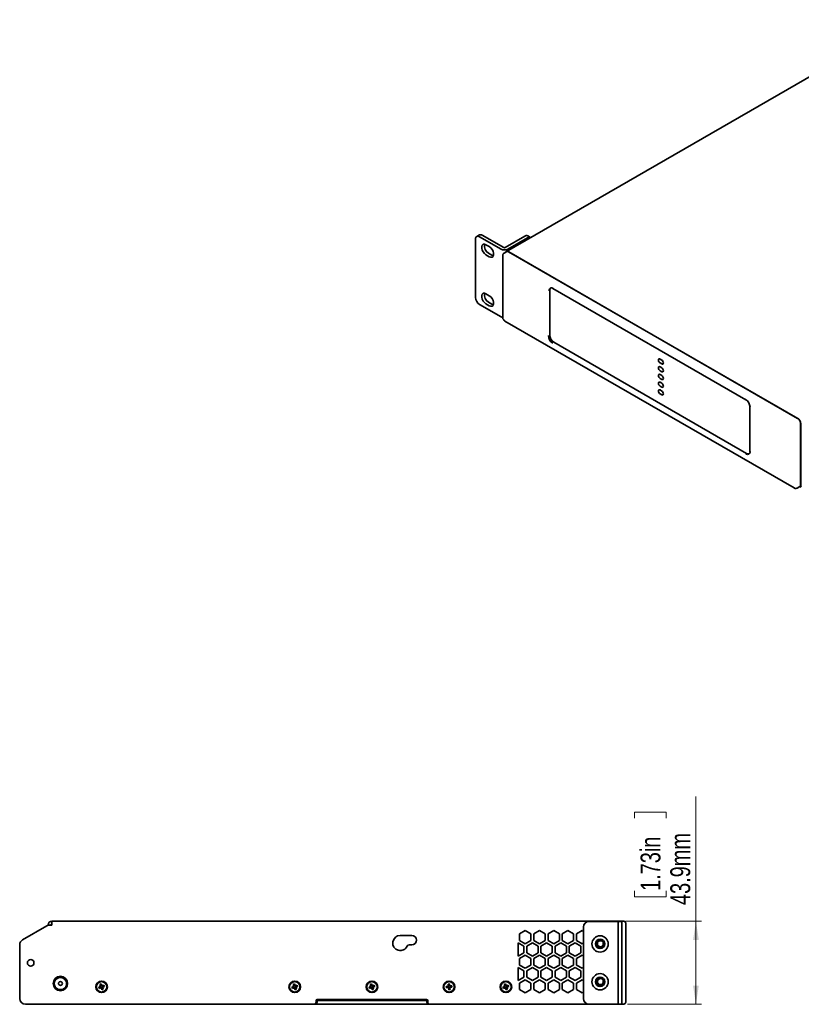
# Model space of a CAD drawing. Header units: millimetres. Extents: x 18 to 566, y 14 to 393.
# Tile 4 of 8: x 284 to 422, y 214 to 387. Entities that reach past the tile are written whole.
import ezdxf

# ---------------------------------------------------------------- set-up
doc = ezdxf.new("R2010")
doc.units = ezdxf.units.MM
doc.styles.add('SLDTEXTSTYLE0', font='TXT', dxfattribs={"width": 0.75})
doc.dimstyles.new('SLDDIMSTYLE0', dxfattribs={"dimtxt": 3.5, "dimasz": 3.302, "dimexe": 0, "dimexo": 0.0625, "dimgap": 0.875, "dimtad": 1, "dimlfac": 3, "dimrnd": 1e-09, "dimzin": 12, "dimdsep": 46, "dimtxsty": 'SLDTEXTSTYLE0', "dimsah": 1, "dimcen": 0.09, "dimadec": 0, "dimazin": 3, "dimtfac": 1, "dimtofl": 0, "dimtmove": 0, "dimatfit": 3, "dimfxl": 0, "dimfrac": 2, "dimtolj": 1, "dimtzin": 12, "dimarcsym": 0})

# ---------------------------------------------------------------- blocks, each defined once
blk = doc.blocks.new('_D_2')
at = {"color": 7, "linetype": 'Continuous', "lineweight": 0}
for p, q in [((403.38, 228.15), (403.38, 250.09)), ((392.59, 246.31), (392.59, 247.38)), ((392.59, 247.38), (398.14, 247.38)), ((398.14, 247.38), (398.14, 246.31)), ((392.59, 233.48), (392.59, 232.42)), ((392.59, 232.42), (398.14, 232.42)), ((398.14, 232.42), (398.14, 233.48)), ((390.98, 228.15), (404.38, 228.15)), ((403.38, 228.15), (403.38, 213.51)), ((391.34, 213.51), (404.38, 213.51))]:
    blk.add_line(p, q, dxfattribs=at)
at = {"color": 7, "linetype": 'Continuous', "lineweight": 18}
for points in [[(403.38, 228.15), (402.87, 224.84), (403.89, 224.84)], [(403.38, 213.51), (403.89, 216.82), (402.87, 216.82)]]:
    blk.add_solid(points, dxfattribs=at)
at = {"color": 7, "linetype": 'Continuous', "lineweight": 18, "char_height": 3.5, "attachment_point": 1, "rotation": 90, "style": 'SLDTEXTSTYLE0'}
for s, insert in [('43.9mm', (398.87, 231)), ('1.73in', (393.63, 233.48))]:
    blk.add_mtext(s, dxfattribs=dict(at, insert=insert))

msp = doc.modelspace()

# ---------------------------------------------------------------- linework, layer by layer
at = {"color": 7, "linetype": 'Continuous', "lineweight": 35}
for p, q in [((440.7428, 386.9228), (370.0321, 346.1024)), ((365.2693, 349.0172), (364.7979, 348.745)), ((365.2979, 348.6955), (369.0691, 346.5184)), ((365.7693, 348.9677), (369.5405, 346.7906)), ((369.7762, 346.7906), (373.2646, 348.8044)), ((374.236, 348.5818), (373.7645, 348.8539)), ((364.5907, 337.9988), (364.5907, 348.2872)), ((367.0067, 346.9537), (366.4174, 347.2939)), ((370.2476, 346.5184), (373.736, 348.5323)), ((366.4174, 345.5247), (367.0067, 345.1846)), ((366.8888, 345.7969), (367.4781, 345.4567)), ((367.4781, 345.4567), (367.7301, 345.3605)), ((369.3604, 345.3686), (369.3604, 334.5358)), ((370.0675, 346.082), (369.5961, 345.8099)), ((370.2476, 346.1202), (370.2501, 346.1074)), ((370.4008, 346.049), (421.3125, 316.6583)), ((370.467, 346.0108), (421.2463, 316.6965)), ((367.0067, 338.312), (366.4174, 338.6522)), ((377.6487, 339.2385), (377.6487, 331.3453)), ((378.1997, 339.5806), (412.1408, 319.9868)), ((365.2979, 336.774), (369.0691, 334.5969)), ((366.4174, 336.883), (367.0067, 336.5428)), ((366.8888, 337.1552), (367.4781, 336.815)), ((367.4781, 336.815), (367.7301, 336.7187)), ((369.7628, 333.8389), (420.6744, 304.4482)), ((378.3558, 330.1205), (412.2969, 310.5267)), ((397.3651, 326.9718), (397.0587, 327.1487)), ((397.3651, 326.2914), (397.0587, 326.4682)), ((397.3651, 325.6109), (397.0587, 325.7878)), ((397.3651, 324.9305), (397.0587, 325.1073)), ((397.3651, 324.25), (397.0587, 324.4269)), ((397.3651, 323.5696), (397.0587, 323.7464)), ((397.3651, 322.8891), (397.0587, 323.066)), ((397.3651, 322.2087), (397.0587, 322.3855)), ((397.0587, 321.7051), (397.3651, 321.5282)), ((397.0587, 321.0246), (397.3651, 320.8478)), ((412.8686, 318.7262), (412.8686, 310.833)), ((421.4657, 316.5526), (421.4632, 316.5428)), ((421.7839, 315.8418), (421.7839, 305.0091)), ((421.8193, 315.8214), (421.8193, 304.8253)), ((421.1744, 304.4317), (421.6458, 304.7038)), ((421.6858, 304.7333), (421.9228, 304.5964)), ((284.8434, 224.8816), (289.1114, 227.3457)), ((289.3434, 227.4431), (289.3434, 227.4797)), ((290.0101, 227.4797), (289.6114, 227.4797)), ((290.0101, 228.1464), (290.0101, 227.4797)), ((389.9777, 228.1464), (290.0101, 228.1464)), ((389.5101, 228.113), (384.5768, 228.113)), ((389.6768, 228.113), (389.5101, 228.113)), ((389.6768, 228.113), (390.3434, 228.113)), ((389.6768, 227.113), (389.6768, 228.113)), ((390.0101, 228.1252), (390.0101, 228.1464)), ((390.0101, 228.1464), (390.6768, 228.1464)), ((390.0101, 228.113), (390.0101, 228.1252)), ((390.3434, 228.113), (390.3434, 227.113)), ((391.0101, 227.813), (391.0101, 227.4797)), ((391.0101, 227.4797), (391.0101, 214.213)), ((351.3434, 225.6464), (353.3434, 225.6464)), ((372.3434, 225.9173), (373.3434, 226.4947)), ((372.3434, 224.7626), (372.3434, 225.9173)), ((373.3434, 226.4947), (374.3434, 225.9173)), ((374.3434, 225.9173), (374.3434, 224.7626)), ((374.8434, 225.9173), (375.8434, 226.4947)), ((374.8434, 224.7626), (374.8434, 225.9173)), ((375.8434, 226.4947), (376.8434, 225.9173)), ((376.8434, 225.9173), (376.8434, 224.7626)), ((377.3434, 225.9173), (378.3434, 226.4947)), ((377.3434, 224.7626), (377.3434, 225.9173)), ((378.3434, 226.4947), (379.3434, 225.9173)), ((379.3434, 225.9173), (379.3434, 224.7626)), ((379.8434, 225.9173), (380.8434, 226.4947)), ((379.8434, 224.7626), (379.8434, 225.9173)), ((380.8434, 226.4947), (381.8434, 225.9173)), ((381.8434, 225.9173), (381.8434, 224.7626)), ((382.3434, 225.9173), (383.3434, 226.4947)), ((382.3434, 224.7626), (382.3434, 225.9173)), ((383.3434, 226.4947), (383.5768, 226.3599)), ((383.5768, 214.513), (383.5768, 227.113)), ((389.6768, 214.513), (389.6768, 227.113)), ((390.3434, 214.513), (390.3434, 227.113)), ((284.3434, 214.513), (284.3434, 224.0156)), ((353.3434, 223.9797), (352.871, 223.9797)), ((372.0934, 224.3296), (373.0934, 223.7523)), ((372.0934, 222.0202), (372.0934, 224.3296)), ((373.3434, 224.1853), (372.3434, 224.7626)), ((373.0934, 223.7523), (373.0934, 222.5976)), ((374.3434, 224.7626), (373.3434, 224.1853)), ((373.5934, 223.7523), (374.5934, 224.3296)), ((373.5934, 222.5976), (373.5934, 223.7523)), ((374.5934, 224.3296), (375.5934, 223.7523)), ((375.8434, 224.1853), (374.8434, 224.7626)), ((375.5934, 223.7523), (375.5934, 222.5976)), ((376.8434, 224.7626), (375.8434, 224.1853)), ((376.0934, 223.7523), (377.0934, 224.3296)), ((376.0934, 222.5976), (376.0934, 223.7523)), ((377.0934, 224.3296), (378.0934, 223.7523)), ((378.3434, 224.1853), (377.3434, 224.7626)), ((378.0934, 223.7523), (378.0934, 222.5976)), ((379.3434, 224.7626), (378.3434, 224.1853)), ((378.5934, 223.7523), (379.5934, 224.3296)), ((378.5934, 222.5976), (378.5934, 223.7523)), ((379.5934, 224.3296), (380.5934, 223.7523)), ((380.8434, 224.1853), (379.8434, 224.7626)), ((380.5934, 223.7523), (380.5934, 222.5976)), ((381.8434, 224.7626), (380.8434, 224.1853)), ((381.0934, 223.7523), (382.0934, 224.3296)), ((381.0934, 222.5976), (381.0934, 223.7523)), ((382.0934, 224.3296), (383.0934, 223.7523)), ((383.3434, 224.1853), (382.3434, 224.7626)), ((383.0934, 223.7523), (383.0934, 222.5976)), ((383.5768, 224.32), (383.3434, 224.1853)), ((387.0287, 224.4415), (387.0287, 224.4759)), ((387.0287, 224.3408), (387.0287, 224.4311)), ((387.0287, 224.3408), (387.0287, 224.2616)), ((387.0441, 224.2627), (387.0287, 224.2616)), ((387.0287, 224.2512), (387.0287, 224.1953)), ((387.0287, 224.2512), (387.0761, 224.2507)), ((387.0761, 224.198), (387.0287, 224.1974)), ((387.0287, 224.1424), (387.0287, 224.1974)), ((387.0287, 224.1213), (387.0287, 224.1379)), ((373.0934, 222.5976), (372.0934, 222.0202)), ((372.3434, 221.5872), (373.3434, 222.1645)), ((373.3434, 222.1645), (374.3434, 221.5872)), ((374.5934, 222.0202), (373.5934, 222.5976)), ((375.5934, 222.5976), (374.5934, 222.0202)), ((374.8434, 221.5872), (375.8434, 222.1645)), ((375.8434, 222.1645), (376.8434, 221.5872)), ((377.0934, 222.0202), (376.0934, 222.5976)), ((378.0934, 222.5976), (377.0934, 222.0202)), ((377.3434, 221.5872), (378.3434, 222.1645)), ((378.3434, 222.1645), (379.3434, 221.5872)), ((379.5934, 222.0202), (378.5934, 222.5976)), ((380.5934, 222.5976), (379.5934, 222.0202)), ((379.8434, 221.5872), (380.8434, 222.1645)), ((380.8434, 222.1645), (381.8434, 221.5872)), ((382.0934, 222.0202), (381.0934, 222.5976)), ((383.0934, 222.5976), (382.0934, 222.0202)), ((382.3434, 221.5872), (383.3434, 222.1645)), ((383.3434, 222.1645), (383.5768, 222.0298)), ((372.3434, 220.4325), (372.3434, 221.5872)), ((373.3434, 219.8551), (372.3434, 220.4325)), ((374.3434, 220.4325), (373.3434, 219.8551)), ((374.3434, 221.5872), (374.3434, 220.4325)), ((374.8434, 220.4325), (374.8434, 221.5872)), ((375.8434, 219.8551), (374.8434, 220.4325)), ((376.8434, 220.4325), (375.8434, 219.8551)), ((376.8434, 221.5872), (376.8434, 220.4325)), ((377.3434, 220.4325), (377.3434, 221.5872)), ((378.3434, 219.8551), (377.3434, 220.4325)), ((379.3434, 220.4325), (378.3434, 219.8551)), ((379.3434, 221.5872), (379.3434, 220.4325)), ((379.8434, 220.4325), (379.8434, 221.5872)), ((380.8434, 219.8551), (379.8434, 220.4325)), ((381.8434, 220.4325), (380.8434, 219.8551)), ((381.8434, 221.5872), (381.8434, 220.4325)), ((382.3434, 220.4325), (382.3434, 221.5872)), ((383.3434, 219.8551), (382.3434, 220.4325)), ((372.0934, 219.9995), (373.0934, 219.4221)), ((372.0934, 217.6901), (372.0934, 219.9995)), ((373.0934, 219.4221), (373.0934, 218.2674)), ((373.5934, 219.4221), (374.5934, 219.9995)), ((373.5934, 218.2674), (373.5934, 219.4221)), ((374.5934, 219.9995), (375.5934, 219.4221)), ((375.5934, 219.4221), (375.5934, 218.2674)), ((376.0934, 219.4221), (377.0934, 219.9995)), ((376.0934, 218.2674), (376.0934, 219.4221)), ((377.0934, 219.9995), (378.0934, 219.4221)), ((378.0934, 219.4221), (378.0934, 218.2674)), ((378.5934, 219.4221), (379.5934, 219.9995)), ((378.5934, 218.2674), (378.5934, 219.4221)), ((379.5934, 219.9995), (380.5934, 219.4221)), ((380.5934, 219.4221), (380.5934, 218.2674)), ((381.0934, 219.4221), (382.0934, 219.9995)), ((381.0934, 218.2674), (381.0934, 219.4221)), ((382.0934, 219.9995), (383.0934, 219.4221)), ((383.0934, 219.4221), (383.0934, 218.2674)), ((383.5768, 219.9899), (383.3434, 219.8551)), ((298.4647, 217.0182), (298.6948, 217.1072)), ((298.5741, 216.7354), (298.4647, 217.0182)), ((298.6948, 217.1072), (298.8042, 216.8243)), ((298.7772, 216.7809), (298.8153, 216.7956)), ((298.8704, 216.7713), (298.8851, 216.7332)), ((298.8991, 216.7824), (299.182, 216.8918)), ((299.182, 216.8918), (299.2709, 216.6617)), ((332.4647, 217.0182), (332.6948, 217.1072)), ((332.5741, 216.7354), (332.4647, 217.0182)), ((332.6948, 217.1072), (332.8042, 216.8243)), ((332.7772, 216.7809), (332.8153, 216.7956)), ((332.8704, 216.7713), (332.8851, 216.7332)), ((332.8991, 216.7824), (333.182, 216.8918)), ((333.182, 216.8918), (333.2709, 216.6617)), ((346.0481, 217.0182), (346.2781, 217.1072)), ((346.1574, 216.7354), (346.0481, 217.0182)), ((346.2781, 217.1072), (346.3875, 216.8243)), ((346.3605, 216.7809), (346.3986, 216.7956)), ((346.4537, 216.7713), (346.4684, 216.7332)), ((346.4824, 216.7824), (346.7653, 216.8918)), ((346.7653, 216.8918), (346.8543, 216.6617)), ((359.7447, 217.0781), (359.9896, 217.1075)), ((359.7809, 216.777), (359.7447, 217.0781)), ((359.9889, 216.771), (360.0294, 216.7758)), ((359.9896, 217.1075), (360.0258, 216.8064)), ((360.1074, 216.7423), (360.4085, 216.7784)), ((360.4085, 216.7784), (360.4379, 216.5335)), ((369.6314, 217.0182), (369.8614, 217.1072)), ((369.7408, 216.7354), (369.6314, 217.0182)), ((369.8614, 217.1072), (369.9708, 216.8243)), ((369.9439, 216.7809), (369.9819, 216.7956)), ((370.0371, 216.7713), (370.0518, 216.7332)), ((370.0658, 216.7824), (370.3486, 216.8918)), ((370.3486, 216.8918), (370.4376, 216.6617)), ((373.0934, 218.2674), (372.0934, 217.6901)), ((372.3434, 217.2571), (373.3434, 217.8344)), ((372.3434, 216.1024), (372.3434, 217.2571)), ((373.3434, 217.8344), (374.3434, 217.2571)), ((374.5934, 217.6901), (373.5934, 218.2674)), ((374.3434, 217.2571), (374.3434, 216.1024)), ((375.5934, 218.2674), (374.5934, 217.6901)), ((374.8434, 217.2571), (375.8434, 217.8344)), ((374.8434, 216.1024), (374.8434, 217.2571)), ((375.8434, 217.8344), (376.8434, 217.2571)), ((377.0934, 217.6901), (376.0934, 218.2674)), ((376.8434, 217.2571), (376.8434, 216.1024)), ((378.0934, 218.2674), (377.0934, 217.6901)), ((377.3434, 217.2571), (378.3434, 217.8344)), ((377.3434, 216.1024), (377.3434, 217.2571)), ((378.3434, 217.8344), (379.3434, 217.2571)), ((379.5934, 217.6901), (378.5934, 218.2674)), ((379.3434, 217.2571), (379.3434, 216.1024)), ((380.5934, 218.2674), (379.5934, 217.6901)), ((379.8434, 217.2571), (380.8434, 217.8344)), ((379.8434, 216.1024), (379.8434, 217.2571)), ((380.8434, 217.8344), (381.8434, 217.2571)), ((382.0934, 217.6901), (381.0934, 218.2674)), ((381.8434, 217.2571), (381.8434, 216.1024)), ((383.0934, 218.2674), (382.0934, 217.6901)), ((382.3434, 217.2571), (383.3434, 217.8344)), ((382.3434, 216.1024), (382.3434, 217.2571)), ((383.3434, 217.8344), (383.5768, 217.6997)), ((387.0287, 217.5672), (387.0287, 217.5714)), ((387.0287, 217.5672), (387.0287, 217.5316)), ((387.0287, 217.3897), (387.0287, 217.4743)), ((387.0287, 217.303), (387.0287, 217.3897)), ((387.0287, 217.3031), (387.0287, 217.2185)), ((387.0287, 217.3031), (387.0721, 217.3017)), ((298.2493, 216.5311), (298.5321, 216.6404)), ((298.3382, 216.301), (298.2493, 216.5311)), ((298.6211, 216.4104), (298.3382, 216.301)), ((298.5756, 216.6135), (298.5608, 216.6515)), ((298.5852, 216.7067), (298.6233, 216.7214)), ((298.6498, 216.4215), (298.6351, 216.4596)), ((298.743, 216.4118), (298.7049, 216.3971)), ((298.8254, 216.0855), (298.716, 216.3684)), ((299.0555, 216.1745), (298.8254, 216.0855)), ((298.935, 216.4861), (298.8969, 216.4714)), ((298.9446, 216.5793), (298.9594, 216.5412)), ((298.9461, 216.4574), (299.0555, 216.1745)), ((299.2709, 216.6617), (298.9881, 216.5523)), ((332.2493, 216.5311), (332.5321, 216.6404)), ((332.3382, 216.301), (332.2493, 216.5311)), ((332.6211, 216.4104), (332.3382, 216.301)), ((332.5756, 216.6135), (332.5608, 216.6515)), ((332.5852, 216.7067), (332.6233, 216.7214)), ((332.6498, 216.4215), (332.6351, 216.4596)), ((332.743, 216.4118), (332.7049, 216.3971)), ((332.8254, 216.0855), (332.716, 216.3684)), ((333.0555, 216.1745), (332.8254, 216.0855)), ((332.935, 216.4861), (332.8969, 216.4714)), ((332.9446, 216.5793), (332.9594, 216.5412)), ((332.9461, 216.4574), (333.0555, 216.1745)), ((333.2709, 216.6617), (332.9881, 216.5523)), ((345.8326, 216.5311), (346.1155, 216.6404)), ((345.9216, 216.301), (345.8326, 216.5311)), ((346.2044, 216.4104), (345.9216, 216.301)), ((346.1589, 216.6135), (346.1442, 216.6515)), ((346.1685, 216.7067), (346.2066, 216.7214)), ((346.2331, 216.4215), (346.2184, 216.4596)), ((346.3263, 216.4118), (346.2883, 216.3971)), ((346.4088, 216.0855), (346.2994, 216.3684)), ((346.6388, 216.1745), (346.4088, 216.0855)), ((346.5183, 216.4861), (346.4803, 216.4714)), ((346.528, 216.5793), (346.5427, 216.5412)), ((346.5294, 216.4574), (346.6388, 216.1745)), ((346.8543, 216.6617), (346.5714, 216.5523)), ((359.4156, 216.6592), (359.7168, 216.6954)), ((359.445, 216.4143), (359.4156, 216.6592)), ((359.7461, 216.4505), (359.445, 216.4143)), ((359.7522, 216.6585), (359.7473, 216.6991)), ((359.7767, 216.4541), (359.7718, 216.4947)), ((359.7845, 216.7464), (359.8251, 216.7513)), ((359.8646, 216.4218), (359.8241, 216.4169)), ((359.8639, 216.0852), (359.8278, 216.3864)), ((360.1088, 216.1146), (359.8639, 216.0852)), ((360.069, 216.4463), (360.0285, 216.4414)), ((360.0727, 216.4158), (360.1088, 216.1146)), ((360.0768, 216.7386), (360.0817, 216.6981)), ((360.1014, 216.5342), (360.1062, 216.4937)), ((360.4379, 216.5335), (360.1368, 216.4974)), ((369.4159, 216.5311), (369.6988, 216.6404)), ((369.5049, 216.301), (369.4159, 216.5311)), ((369.7878, 216.4104), (369.5049, 216.301)), ((369.7422, 216.6135), (369.7275, 216.6515)), ((369.7519, 216.7067), (369.7899, 216.7214)), ((369.8165, 216.4215), (369.8018, 216.4596)), ((369.9097, 216.4118), (369.8716, 216.3971)), ((369.9921, 216.0855), (369.8827, 216.3684)), ((370.2221, 216.1745), (369.9921, 216.0855)), ((370.1017, 216.4861), (370.0636, 216.4714)), ((370.1113, 216.5793), (370.126, 216.5412)), ((370.1128, 216.4574), (370.2221, 216.1745)), ((370.4376, 216.6617), (370.1547, 216.5523)), ((373.3434, 215.525), (372.3434, 216.1024)), ((374.3434, 216.1024), (373.3434, 215.525)), ((375.8434, 215.525), (374.8434, 216.1024)), ((376.8434, 216.1024), (375.8434, 215.525)), ((378.3434, 215.525), (377.3434, 216.1024)), ((379.3434, 216.1024), (378.3434, 215.525)), ((380.8434, 215.525), (379.8434, 216.1024)), ((380.8516, 215.5297), (380.8353, 215.5297)), ((381.8434, 216.1024), (380.8434, 215.525)), ((383.3434, 215.525), (382.3434, 216.1024)), ((383.5768, 215.6597), (383.3434, 215.525)), ((336.1101, 213.513), (285.3434, 213.513)), ((336.2768, 213.513), (336.1101, 213.513)), ((337.3434, 213.513), (336.2768, 213.513)), ((336.5101, 213.913), (336.5101, 214.1464)), ((336.6768, 214.113), (336.6768, 213.913)), ((336.7101, 214.3464), (355.9768, 214.3464)), ((336.7434, 214.1797), (336.7434, 214.3464)), ((355.9434, 214.1797), (336.7434, 214.1797)), ((355.3434, 213.513), (337.3434, 213.513)), ((356.4101, 213.513), (355.3434, 213.513)), ((355.9434, 214.3464), (355.9434, 214.1797)), ((356.0101, 214.113), (356.0101, 213.913)), ((356.1768, 214.1464), (356.1768, 213.913)), ((356.5768, 213.513), (356.4101, 213.513)), ((384.5768, 213.513), (356.5768, 213.513)), ((389.5101, 213.513), (384.5768, 213.513)), ((389.6768, 213.513), (389.5101, 213.513)), ((389.6768, 213.513), (389.6768, 214.513)), ((390.3434, 213.513), (389.6768, 213.513)), ((390.3434, 214.513), (390.3434, 213.513)), ((390.3434, 213.5464), (390.6768, 213.5464)), ((391.0101, 214.213), (391.0101, 213.8797))]:
    msp.add_line(p, q, dxfattribs=at)
at = {"color": 7, "linetype": 'Continuous', "lineweight": 35, "flags": 128}
for points in [[(366.4174, 347.2939), (366.1554, 347.3918), (365.925, 347.3712), (365.754, 347.2346), (365.663, 346.9984), (365.663, 346.6912), (365.754, 346.35), (365.925, 346.0159), (366.1554, 345.7293), (366.4174, 345.5247)], [(367.0067, 345.1846), (367.2687, 345.0867), (367.4991, 345.1073), (367.6701, 345.2439), (367.7611, 345.48), (367.7611, 345.7873), (367.6701, 346.1285), (367.4991, 346.4625), (367.2687, 346.7491), (367.0067, 346.9537)], [(366.4174, 338.6522), (366.1554, 338.7501), (365.925, 338.7295), (365.754, 338.5929), (365.663, 338.3567), (365.663, 338.0495), (365.754, 337.7083), (365.925, 337.3742), (366.1554, 337.0876), (366.4174, 336.883)], [(367.0067, 336.5428), (367.2687, 336.4449), (367.4991, 336.4655), (367.6701, 336.6022), (367.7611, 336.8383), (367.7611, 337.1455), (367.6701, 337.4867), (367.4991, 337.8208), (367.2687, 338.1074), (367.0067, 338.312)], [(397.0587, 326.4682), (396.946, 326.5592), (396.8504, 326.6882), (396.7865, 326.8354), (396.7641, 326.9786), (396.7865, 327.0958), (396.8504, 327.1693), (396.946, 327.1879), (397.0587, 327.1487)], [(397.3651, 326.9718), (397.4779, 326.8808), (397.5735, 326.7519), (397.6373, 326.6046), (397.6598, 326.4615), (397.6373, 326.3442), (397.5735, 326.2707), (397.4779, 326.2522), (397.3651, 326.2914)], [(397.0587, 325.1073), (396.946, 325.1983), (396.8504, 325.3273), (396.7865, 325.4745), (396.7641, 325.6177), (396.7865, 325.7349), (396.8504, 325.8084), (396.946, 325.827), (397.0587, 325.7878)], [(397.0587, 323.7464), (396.946, 323.8374), (396.8504, 323.9664), (396.7865, 324.1136), (396.7641, 324.2568), (396.7865, 324.374), (396.8504, 324.4475), (396.946, 324.4661), (397.0587, 324.4269)], [(397.3651, 325.6109), (397.4779, 325.5199), (397.5735, 325.391), (397.6373, 325.2437), (397.6598, 325.1006), (397.6373, 324.9833), (397.5735, 324.9098), (397.4779, 324.8913), (397.3651, 324.9305)], [(397.0587, 322.3855), (396.946, 322.4765), (396.8504, 322.6055), (396.7865, 322.7527), (396.7641, 322.8959), (396.7865, 323.0131), (396.8504, 323.0866), (396.946, 323.1052), (397.0587, 323.066)], [(397.3651, 324.25), (397.4779, 324.159), (397.5735, 324.0301), (397.6373, 323.8828), (397.6598, 323.7397), (397.6373, 323.6224), (397.5735, 323.5489), (397.4779, 323.5304), (397.3651, 323.5696)], [(397.3651, 322.8891), (397.4779, 322.7981), (397.5735, 322.6692), (397.6373, 322.5219), (397.6598, 322.3788), (397.6373, 322.2615), (397.5735, 322.188), (397.4779, 322.1695), (397.3651, 322.2087)], [(397.0587, 321.0246), (396.946, 321.1156), (396.8504, 321.2446), (396.7865, 321.3918), (396.7641, 321.5349), (396.7865, 321.6522), (396.8504, 321.7257), (396.946, 321.7443), (397.0587, 321.7051)], [(397.3651, 321.5282), (397.4779, 321.4372), (397.5735, 321.3083), (397.6373, 321.161), (397.6598, 321.0179), (397.6373, 320.9006), (397.5735, 320.8271), (397.4779, 320.8086), (397.3651, 320.8478)], [(387.0459, 217.6737), (387.0431, 217.6596), (387.0287, 217.5714)], [(387.0628, 217.7491), (387.0626, 217.7482), (387.0459, 217.6737)], [(387.073, 217.7268), (387.0742, 217.7157), (387.0761, 217.7033)]]:
    msp.add_lwpolyline(points, dxfattribs=at)
at = {"color": 7, "linetype": 'Continuous', "lineweight": 35}
for centre, radius in [((386.5101, 224.1464), 1.4333), ((386.5101, 224.1464), 0.8333), ((386.5101, 224.1464), 0.75), ((286.2768, 220.813), 0.5833), ((386.5101, 217.4797), 1.4333), ((291.5101, 217.1797), 1.2672), ((298.7601, 216.5964), 1.0167), ((298.7601, 216.5964), 0.9167), ((332.7601, 216.5964), 1.0167), ((332.7601, 216.5964), 0.9167), ((346.3434, 216.5964), 1.0167), ((346.3434, 216.5964), 0.9167), ((359.9268, 216.5964), 1.0167), ((359.9268, 216.5964), 0.9167), ((369.9268, 216.5964), 1.0167), ((369.9268, 216.5964), 0.9167), ((386.5101, 217.4797), 0.8333), ((386.5101, 217.4797), 0.75)]:
    msp.add_circle(centre, radius, dxfattribs=at)
for centre, radius, start, end in [((365.0218, 348.3571), 0.4367, 50.796715, 189.214037), ((365.4763, 348.5588), 0.503, 54.382423, 114.307119), ((373.5575, 348.3955), 0.503, 65.692881, 125.617577), ((374.022, 348.1519), 0.4759, 57.511494, 126.939481), ((367.6137, 347.0868), 1.4796, 168.169439, 240.668017), ((369.6583, 347.6557), 1.2809, 242.609672, 297.390328), ((369.6583, 347.018), 0.2562, 242.609672, 297.390328), ((370.1611, 345.8827), 0.2527, 69.978004, 149.763983), ((370.2055, 345.7764), 0.3353, 54.382423, 114.307119), ((367.6137, 338.4451), 1.4796, 168.169439, 240.668017), ((377.9737, 339.2472), 0.4367, 50.796715, 189.214037), ((378.1758, 339.2829), 0.529, 134.411269, 184.820798), ((366.126, 338.0686), 1.5368, 182.605478, 237.394522), ((369.584, 335.5279), 1.0639, 241.055857, 258.105482), ((379.0899, 331.3609), 1.6905, 182.605478, 237.394522), ((379.1839, 331.4151), 1.5368, 182.605478, 237.394522), ((412.1691, 320.0272), 0.0493, 173.701152, 234.986667), ((411.2092, 318.6086), 1.6905, 2.605478, 57.394522), ((412.9187, 318.7312), 0.0503, 185.694799, 245.625342), ((420.7604, 315.7953), 1.0245, 2.605478, 57.394522), ((420.7758, 315.7679), 1.0449, 2.935161, 48.676105), ((412.4669, 310.8039), 0.4367, 230.796715, 9.214037), ((412.5989, 310.9609), 0.5289, 235.182534, 285.586402), ((421.4668, 304.9687), 0.3197, 304.056351, 7.25583), ((422.0548, 304.7945), 0.2376, 172.54682, 237.943535), ((289.6114, 226.4797), 1, 90, 120), ((290.0101, 227.4797), 0.6667, 90, 180), ((290.0101, 227.4797), 0.1667, 90, 180), ((384.5768, 227.113), 1, 90, 180), ((390.6768, 227.813), 0.3333, 0, 90), ((351.3434, 224.313), 1.3333, 90, 336.421822), ((353.3434, 224.813), 0.8333, 270, 90), ((285.3434, 224.0156), 1, 120, 180), ((352.871, 223.6464), 0.3333, 90, 156.421822), ((386.5768, 224.1797), 0.6667, 100, 280), ((386.5768, 224.1797), 0.5403, 100, 280), ((386.5768, 224.1797), 0.6667, 280, 100), ((386.5768, 224.1797), 0.5403, 280, 100), ((387.126, 224.5255), 0.1286, 220.795361, 241.279148), ((387.5953, 224.4549), 0.578, 191.384085, 198.736674), ((387.1403, 224.151), 0.15, 115.37109, 138.092413), ((387.1403, 224.2976), 0.15, 221.907587, 244.62891), ((388.6477, 224.3289), 1.6297, 186.571002, 193.605842), ((388.6801, 224.3464), 1.6667, 187.760581, 193.982456), ((388.8604, 224.2841), 1.7885, 176.086421, 183.913579), ((388.8692, 224.409), 1.7973, 180.415495, 181.997016), ((291.5101, 217.1797), 1.0833, 163.733817, 1.733817), ((291.5101, 217.1797), 1.0833, 1.733817, 163.733817), ((291.5101, 217.1797), 0.3417, 1.733817, 181.733817), ((291.5101, 217.1797), 0.3417, 181.733817, 1.733817), ((298.7601, 216.5964), 0.1853, 84.705304, 137.581551), ((298.7601, 216.5964), 0.1853, 69.425217, 84.705304), ((298.7601, 216.5964), 0.2322, 53.229134, 79.057721), ((298.7601, 216.5964), 0.1853, 62.861638, 69.425217), ((332.7601, 216.5964), 0.1853, 84.705304, 137.581551), ((332.7601, 216.5964), 0.1853, 69.425217, 84.705304), ((332.7601, 216.5964), 0.2322, 53.229134, 79.057721), ((332.7601, 216.5964), 0.1853, 62.861638, 69.425217), ((346.3434, 216.5964), 0.1853, 84.705304, 137.581551), ((346.3434, 216.5964), 0.1853, 69.425217, 84.705304), ((346.3434, 216.5964), 0.2322, 53.229134, 79.057721), ((346.3434, 216.5964), 0.1853, 62.861638, 69.425217), ((359.9268, 216.5964), 0.2322, 128.930398, 154.758985), ((359.9268, 216.5964), 0.1853, 70.406568, 123.282815), ((359.9268, 216.5964), 0.1853, 55.126481, 70.406568), ((359.9268, 216.5964), 0.2322, 38.930398, 64.758985), ((369.9268, 216.5964), 0.1853, 84.705304, 137.581551), ((369.9268, 216.5964), 0.1853, 69.425217, 84.705304), ((369.9268, 216.5964), 0.2322, 53.229134, 79.057721), ((369.9268, 216.5964), 0.1853, 62.861638, 69.425217), ((386.5768, 217.513), 0.6667, 110, 290), ((386.5768, 217.513), 0.5403, 110, 290), ((386.5768, 217.513), 0.6667, 290, 110), ((386.5768, 217.513), 0.5403, 290, 110), ((388.4547, 217.3916), 1.4368, 165.608883, 172.978586), ((388.4569, 217.2983), 1.439, 163.654355, 172.974192), ((387.3314, 217.485), 0.3173, 197.474668, 216.428069), ((387.3016, 217.2198), 0.2854, 153.670462, 163.031594), ((298.7601, 216.5964), 0.2322, 143.229134, 169.057721), ((298.7601, 216.5964), 0.1853, 174.705304, 227.581551), ((298.7601, 216.5964), 0.1853, 159.425217, 174.705304), ((298.7601, 216.5964), 0.1853, 152.861638, 159.425217), ((298.7601, 216.5964), 0.1853, 137.581551, 152.861638), ((298.7601, 216.5964), 0.2322, 233.229134, 259.057721), ((298.7601, 216.5964), 0.1853, 227.581551, 242.861638), ((298.7601, 216.5964), 0.1853, 242.861638, 249.425217), ((298.7601, 216.5964), 0.1853, 249.425217, 264.705304), ((298.7601, 216.5964), 0.1853, 264.705304, 317.581551), ((298.7601, 216.5964), 0.1853, 47.581551, 62.861638), ((298.7601, 216.5964), 0.1853, 354.705304, 47.581551), ((298.7601, 216.5964), 0.1853, 317.581551, 332.861638), ((298.7601, 216.5964), 0.1853, 332.861638, 339.425217), ((298.7601, 216.5964), 0.1853, 339.425217, 354.705304), ((298.7601, 216.5964), 0.2322, 323.229134, 349.057721), ((332.7601, 216.5964), 0.2322, 143.229134, 169.057721), ((332.7601, 216.5964), 0.1853, 174.705304, 227.581551), ((332.7601, 216.5964), 0.1853, 159.425217, 174.705304), ((332.7601, 216.5964), 0.1853, 152.861638, 159.425217), ((332.7601, 216.5964), 0.1853, 137.581551, 152.861638), ((332.7601, 216.5964), 0.2322, 233.229134, 259.057721), ((332.7601, 216.5964), 0.1853, 227.581551, 242.861638), ((332.7601, 216.5964), 0.1853, 242.861638, 249.425217), ((332.7601, 216.5964), 0.1853, 249.425217, 264.705304), ((332.7601, 216.5964), 0.1853, 264.705304, 317.581551), ((332.7601, 216.5964), 0.1853, 47.581551, 62.861638), ((332.7601, 216.5964), 0.1853, 354.705304, 47.581551), ((332.7601, 216.5964), 0.1853, 317.581551, 332.861638), ((332.7601, 216.5964), 0.1853, 332.861638, 339.425217), ((332.7601, 216.5964), 0.1853, 339.425217, 354.705304), ((332.7601, 216.5964), 0.2322, 323.229134, 349.057721), ((346.3434, 216.5964), 0.2322, 143.229134, 169.057721), ((346.3434, 216.5964), 0.1853, 174.705304, 227.581551), ((346.3434, 216.5964), 0.1853, 159.425217, 174.705304), ((346.3434, 216.5964), 0.1853, 152.861638, 159.425217), ((346.3434, 216.5964), 0.1853, 137.581551, 152.861638), ((346.3434, 216.5964), 0.2322, 233.229134, 259.057721), ((346.3434, 216.5964), 0.1853, 227.581551, 242.861638), ((346.3434, 216.5964), 0.1853, 242.861638, 249.425217), ((346.3434, 216.5964), 0.1853, 249.425217, 264.705304), ((346.3434, 216.5964), 0.1853, 264.705304, 317.581551), ((346.3434, 216.5964), 0.1853, 47.581551, 62.861638), ((346.3434, 216.5964), 0.1853, 354.705304, 47.581551), ((346.3434, 216.5964), 0.1853, 317.581551, 332.861638), ((346.3434, 216.5964), 0.1853, 332.861638, 339.425217), ((346.3434, 216.5964), 0.1853, 339.425217, 354.705304), ((346.3434, 216.5964), 0.2322, 323.229134, 349.057721), ((359.9268, 216.5964), 0.1853, 160.406568, 213.282815), ((359.9268, 216.5964), 0.2322, 218.930398, 244.758985), ((359.9268, 216.5964), 0.1853, 145.126481, 160.406568), ((359.9268, 216.5964), 0.1853, 213.282815, 228.562902), ((359.9268, 216.5964), 0.1853, 138.562902, 145.126481), ((359.9268, 216.5964), 0.1853, 123.282815, 138.562902), ((359.9268, 216.5964), 0.1853, 228.562902, 235.126481), ((359.9268, 216.5964), 0.1853, 235.126481, 250.406568), ((359.9268, 216.5964), 0.1853, 250.406568, 303.282815), ((359.9268, 216.5964), 0.1853, 303.282815, 318.562902), ((359.9268, 216.5964), 0.1853, 48.562902, 55.126481), ((359.9268, 216.5964), 0.1853, 33.282815, 48.562902), ((359.9268, 216.5964), 0.1853, 318.562902, 325.126481), ((359.9268, 216.5964), 0.2322, 308.930398, 334.758985), ((359.9268, 216.5964), 0.1853, 325.126481, 340.406568), ((359.9268, 216.5964), 0.1853, 340.406568, 33.282815), ((369.9268, 216.5964), 0.2322, 143.229134, 169.057721), ((369.9268, 216.5964), 0.1853, 174.705304, 227.581551), ((369.9268, 216.5964), 0.1853, 159.425217, 174.705304), ((369.9268, 216.5964), 0.1853, 152.861638, 159.425217), ((369.9268, 216.5964), 0.1853, 137.581551, 152.861638), ((369.9268, 216.5964), 0.2322, 233.229134, 259.057721), ((369.9268, 216.5964), 0.1853, 227.581551, 242.861638), ((369.9268, 216.5964), 0.1853, 242.861638, 249.425217), ((369.9268, 216.5964), 0.1853, 249.425217, 264.705304), ((369.9268, 216.5964), 0.1853, 264.705304, 317.581551), ((369.9268, 216.5964), 0.1853, 47.581551, 62.861638), ((369.9268, 216.5964), 0.1853, 354.705304, 47.581551), ((369.9268, 216.5964), 0.1853, 317.581551, 332.861638), ((369.9268, 216.5964), 0.1853, 332.861638, 339.425217), ((369.9268, 216.5964), 0.1853, 339.425217, 354.705304), ((369.9268, 216.5964), 0.2322, 323.229134, 349.057721), ((285.3434, 214.513), 1, 180, 270), ((336.1101, 213.913), 0.4, 270, 0), ((336.2768, 213.913), 0.4, 270, 0), ((336.7101, 214.1464), 0.2, 90, 180), ((336.7434, 214.113), 0.0667, 90, 180), ((355.9434, 214.113), 0.0667, 0, 90), ((355.9768, 214.1464), 0.2, 0, 90), ((356.4101, 213.913), 0.4, 180, 270), ((356.5768, 213.913), 0.4, 180, 270), ((384.5768, 214.513), 1, 180, 270), ((390.6768, 213.8797), 0.3333, 270, 0)]:
    msp.add_arc(centre, radius, start, end, dxfattribs=at)
for centre, major_axis, start_param, end_param in [((298.7517, 216.618), (-0.0596, 0.1542), 5.75479681, 6.8115738), ((332.7517, 216.618), (-0.0596, 0.1542), 5.75479681, 6.8115738), ((346.3351, 216.618), (-0.0596, 0.1542), 5.75479681, 6.8115738), ((359.924, 216.6194), (-0.0197, 0.1641), 5.75479681, 6.8115738), ((369.9184, 216.618), (-0.0596, 0.1542), 5.75479681, 6.8115738), ((298.7385, 216.588), (0.1542, 0.0596), 2.61320416, 3.66998115), ((298.7685, 216.5748), (-0.0596, 0.1542), 2.61320416, 3.66998115), ((298.7817, 216.6047), (0.1542, 0.0596), 5.75479681, 6.8115738), ((332.7385, 216.588), (0.1542, 0.0596), 2.61320416, 3.66998115), ((332.7685, 216.5748), (-0.0596, 0.1542), 2.61320416, 3.66998115), ((332.7817, 216.6047), (0.1542, 0.0596), 5.75479681, 6.8115738), ((346.3218, 216.588), (0.1542, 0.0596), 2.61320416, 3.66998115), ((346.3518, 216.5748), (-0.0596, 0.1542), 2.61320416, 3.66998115), ((346.3651, 216.6047), (0.1542, 0.0596), 5.75479681, 6.8115738), ((359.9037, 216.5936), (0.1641, 0.0197), 2.61320416, 3.66998115), ((359.9295, 216.5734), (-0.0197, 0.1641), 2.61320416, 3.66998115), ((359.9498, 216.5991), (0.1641, 0.0197), 5.75479681, 6.8115738), ((369.9051, 216.588), (0.1542, 0.0596), 2.61320416, 3.66998115), ((369.9351, 216.5748), (-0.0596, 0.1542), 2.61320416, 3.66998115), ((369.9484, 216.6047), (0.1542, 0.0596), 5.75479681, 6.8115738)]:
    msp.add_ellipse(centre, major_axis=major_axis, ratio=0.99011591, start_param=start_param, end_param=end_param, dxfattribs=at)
for points, knots in [([(369.5963, 345.8092), (369.5485, 345.7737), (369.4564, 345.7053), (369.3754, 345.5449), (369.3656, 345.4295), (369.3604, 345.3686)], [0, 0, 0, 0, 0.33742416, 0.65006413, 1, 1, 1, 1]), ([(370.3768, 346.1053), (370.371, 346.1198), (370.3513, 346.1306), (370.301, 346.1354), (370.2711, 346.13), (370.2476, 346.1202)], [0, 0, 0, 0, 0.5, 0.5, 1, 1, 1, 1]), ([(369.3604, 334.5358), (369.3639, 334.4848), (369.3728, 334.355), (369.4571, 334.1455), (369.5961, 333.9536), (369.7135, 333.8728), (369.7628, 333.8389)], [0, 0, 0, 0, 0.18779979, 0.47786176, 0.78073264, 1, 1, 1, 1]), ([(421.4657, 316.5526), (421.4806, 316.5675), (421.4829, 316.5888), (421.4618, 316.6252), (421.4384, 316.6392), (421.4115, 316.6436)], [0, 0, 0, 0, 0.5, 0.5, 1, 1, 1, 1]), ([(420.6744, 304.4482), (420.725, 304.4237), (420.8307, 304.3724), (421.0036, 304.3685), (421.1296, 304.393), (421.1734, 304.4316), (421.1742, 304.4323)], [0, 0, 0, 0, 0.3182942, 0.66559903, 0.99362139, 1, 1, 1, 1]), ([(389.9571, 228.1453), (389.9422, 228.1441), (389.9395, 228.1407), (389.9602, 228.1318), (389.983, 228.1268), (390.0101, 228.1252)], [0, 0, 0, 0, 0.5, 0.5, 1, 1, 1, 1])]:
    msp.add_open_spline(points, degree=3, knots=knots, dxfattribs=at)
for points in [[(370.3768, 346.1053), (370.3797, 346.0979), (370.3836, 346.0903), (370.3884, 346.0827)], [(370.3884, 346.0827), (370.405, 346.0556), (370.4318, 346.0311), (370.467, 346.0108)], [(421.2463, 316.6965), (421.2815, 316.6762), (421.3239, 316.6607), (421.3708, 316.6511)], [(421.3708, 316.6511), (421.3841, 316.6484), (421.3977, 316.6459), (421.4115, 316.6436)], [(389.9571, 228.1453), (389.9647, 228.146), (389.9716, 228.1464), (389.9777, 228.1464)], [(389.9777, 228.1464), (389.9991, 228.1464), (390.0101, 228.1464), (390.0101, 228.1464)], [(298.8042, 216.8243), (298.8108, 216.8071), (298.8177, 216.7894), (298.8252, 216.7699)], [(298.8991, 216.7824), (298.8819, 216.7757), (298.8641, 216.7688), (298.8446, 216.7613)], [(332.8042, 216.8243), (332.8108, 216.8071), (332.8177, 216.7894), (332.8252, 216.7699)], [(332.8991, 216.7824), (332.8819, 216.7757), (332.8641, 216.7688), (332.8446, 216.7613)], [(346.3875, 216.8243), (346.3942, 216.8071), (346.401, 216.7894), (346.4086, 216.7699)], [(346.4824, 216.7824), (346.4652, 216.7757), (346.4475, 216.7688), (346.428, 216.7613)], [(359.7809, 216.777), (359.7831, 216.7587), (359.7853, 216.7398), (359.7878, 216.719)], [(360.0258, 216.8064), (360.028, 216.7881), (360.0302, 216.7692), (360.0327, 216.7484)], [(369.9708, 216.8243), (369.9775, 216.8071), (369.9844, 216.7894), (369.9919, 216.7699)], [(370.0658, 216.7824), (370.0486, 216.7757), (370.0308, 216.7688), (370.0113, 216.7613)], [(298.5321, 216.6404), (298.5493, 216.6471), (298.5671, 216.654), (298.5866, 216.6615)], [(298.5741, 216.7354), (298.5808, 216.7182), (298.5876, 216.7004), (298.5952, 216.6809)], [(298.6211, 216.4104), (298.6383, 216.417), (298.6561, 216.4239), (298.6756, 216.4314)], [(298.716, 216.3684), (298.7094, 216.3856), (298.7025, 216.4034), (298.695, 216.4229)], [(298.9461, 216.4574), (298.9394, 216.4746), (298.9326, 216.4923), (298.925, 216.5118)], [(298.9881, 216.5523), (298.9709, 216.5457), (298.9531, 216.5388), (298.9336, 216.5312)], [(332.5321, 216.6404), (332.5493, 216.6471), (332.5671, 216.654), (332.5866, 216.6615)], [(332.5741, 216.7354), (332.5808, 216.7182), (332.5876, 216.7004), (332.5952, 216.6809)], [(332.6211, 216.4104), (332.6383, 216.417), (332.6561, 216.4239), (332.6756, 216.4314)], [(332.716, 216.3684), (332.7094, 216.3856), (332.7025, 216.4034), (332.695, 216.4229)], [(332.9461, 216.4574), (332.9394, 216.4746), (332.9326, 216.4923), (332.925, 216.5118)], [(332.9881, 216.5523), (332.9709, 216.5457), (332.9531, 216.5388), (332.9336, 216.5312)], [(346.1155, 216.6404), (346.1327, 216.6471), (346.1504, 216.654), (346.1699, 216.6615)], [(346.1574, 216.7354), (346.1641, 216.7182), (346.171, 216.7004), (346.1785, 216.6809)], [(346.2044, 216.4104), (346.2216, 216.417), (346.2394, 216.4239), (346.2589, 216.4314)], [(346.2994, 216.3684), (346.2927, 216.3856), (346.2858, 216.4034), (346.2783, 216.4229)], [(346.5294, 216.4574), (346.5228, 216.4746), (346.5159, 216.4923), (346.5084, 216.5118)], [(346.5714, 216.5523), (346.5542, 216.5457), (346.5364, 216.5388), (346.5169, 216.5312)], [(359.7168, 216.6954), (359.7351, 216.6976), (359.754, 216.6999), (359.7747, 216.7023)], [(359.7461, 216.4505), (359.7645, 216.4527), (359.7834, 216.4549), (359.8041, 216.4574)], [(359.8278, 216.3864), (359.8256, 216.4047), (359.8233, 216.4236), (359.8208, 216.4443)], [(360.1074, 216.7423), (360.0891, 216.7401), (360.0702, 216.7378), (360.0494, 216.7353)], [(360.0727, 216.4158), (360.0705, 216.4341), (360.0682, 216.453), (360.0657, 216.4737)], [(360.1368, 216.4974), (360.1185, 216.4952), (360.0996, 216.4929), (360.0788, 216.4904)], [(369.6988, 216.6404), (369.716, 216.6471), (369.7338, 216.654), (369.7533, 216.6615)], [(369.7408, 216.7354), (369.7474, 216.7182), (369.7543, 216.7004), (369.7618, 216.6809)], [(369.7878, 216.4104), (369.805, 216.417), (369.8227, 216.4239), (369.8422, 216.4314)], [(369.8827, 216.3684), (369.876, 216.3856), (369.8692, 216.4034), (369.8616, 216.4229)], [(370.1128, 216.4574), (370.1061, 216.4746), (370.0992, 216.4923), (370.0917, 216.5118)], [(370.1547, 216.5523), (370.1375, 216.5457), (370.1198, 216.5388), (370.1003, 216.5312)]]:
    msp.add_open_spline(points, degree=3, dxfattribs=at)

# ---------------------------------------------------------------- dimensions: what is measured, and where the dimension line sits
at = {"color": 7, "linetype": 'Continuous', "lineweight": 18}
dim = msp.add_linear_dim(base=(403.3809, 213.513), p1=(389.9777, 228.1464), p2=(390.3434, 213.513), angle=90, dimstyle='SLDDIMSTYLE0', dxfattribs=at)
dim.commit()
dim.dimension.update_dxf_attribs({"geometry": '_D_2', "text_midpoint": (403.3809, 239.8967), "dimtype": 160})

doc.saveas('drawing.dxf')
